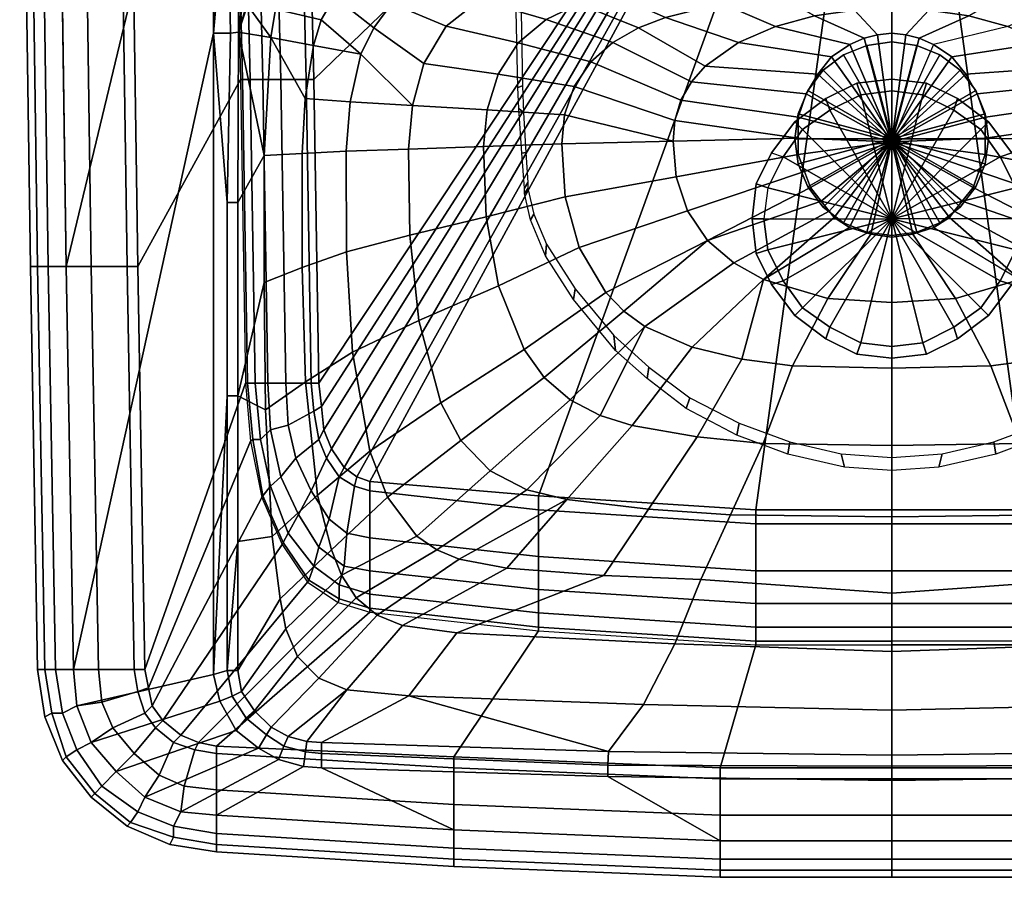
# Model space of a CAD drawing. Extents: x 0 to 450, y 0 to 350.
# Tile 1 of 3: x 0 to 254, y 0 to 221. Entities that reach past the tile are written whole.
import ezdxf

# ---------------------------------------------------------------- set-up
doc = ezdxf.new("R2010")
doc.units = 0
doc.header["$MEASUREMENT"] = 0
doc.linetypes.add('SOLIDLINE', pattern=[0])
doc.layers.add('VB_ABFLUSS', color=252, linetype='SOLIDLINE')
doc.layers.add('VB_KERAMIK', color=252, linetype='SOLIDLINE')

msp = doc.modelspace()

# ---------------------------------------------------------------- meshes
at = {"layer": 'VB_ABFLUSS', "color": 252}
mesh = msp.add_polyface(dxfattribs=at)
corners = [(200, 190.64, 730.55), (200, 190.64, 731.88), (200.89, 197.09, 730.55), (200.89, 184.2, 730.55), (200.89, 197.09, 731.88), (200.89, 184.2, 731.88), (203.33, 203.09, 730.55), (203.33, 178.2, 730.55), (203.33, 203.09, 731.88), (203.33, 178.2, 731.88), (207.33, 208.31, 730.55), (207.33, 172.97, 730.55), (207.33, 208.31, 731.88), (207.33, 172.97, 731.88), (212.56, 212.31, 730.55), (212.56, 168.97, 730.55), (212.56, 212.31, 731.88), (212.56, 168.97, 731.88), (218.56, 214.75, 730.55), (218.56, 166.53, 730.55), (218.56, 214.75, 731.88), (218.56, 166.53, 731.88), (225, 215.64, 730.55), (225, 165.64, 730.55), (225, 215.64, 731.88), (225, 165.64, 731.88), (225, 190.64, 732.55), (231.45, 214.75, 730.55), (231.45, 166.53, 730.55), (231.45, 214.75, 731.88), (231.45, 166.53, 731.88), (237.45, 212.31, 730.55), (237.45, 168.97, 730.55), (237.45, 212.31, 731.88), (237.45, 168.97, 731.88), (242.67, 208.31, 730.55), (242.67, 172.97, 730.55), (242.67, 208.31, 731.88), (242.67, 172.97, 731.88), (246.67, 203.09, 730.55), (246.67, 178.2, 730.55), (246.67, 203.09, 731.88), (246.67, 178.2, 731.88), (249.11, 197.09, 730.55), (249.11, 184.2, 730.55), (249.11, 197.09, 731.88), (249.11, 184.2, 731.88), (250, 190.64, 730.55), (250, 190.64, 731.88)]
mesh.append_faces([[corners[k] for k in face] for face in [(47, 48, 46, 44), (44, 46, 42, 40), (40, 42, 38, 36), (36, 38, 34, 32), (32, 34, 30, 28), (28, 30, 25, 23), (48, 26, 46), (46, 26, 42), (42, 26, 38), (38, 26, 34), (34, 26, 30), (30, 26, 25), (3, 5, 1, 0), (7, 9, 5, 3), (11, 13, 9, 7), (15, 17, 13, 11), (19, 21, 17, 15), (23, 25, 21, 19), (5, 26, 1), (9, 26, 5), (13, 26, 9), (17, 26, 13), (21, 26, 17), (25, 26, 21), (0, 1, 4, 2), (2, 4, 8, 6), (6, 8, 12, 10), (10, 12, 16, 14), (14, 16, 20, 18), (18, 20, 24, 22), (1, 26, 4), (4, 26, 8), (8, 26, 12), (12, 26, 16), (16, 26, 20), (20, 26, 24), (43, 45, 48, 47), (39, 41, 45, 43), (35, 37, 41, 39), (31, 33, 37, 35), (27, 29, 33, 31), (22, 24, 29, 27), (45, 26, 48), (41, 26, 45), (37, 26, 41), (33, 26, 37), (29, 26, 33), (24, 26, 29)]])
at = {"layer": 'VB_KERAMIK', "color": 252}
mesh = msp.add_polyface(dxfattribs=at)
corners = [(55, 350, 755), (55.66, 260.88, 755), (56.18, 260.88, 747.94), (58.15, 260.88, 734.53), (57.49, 350, 734.53), (61.43, 260.88, 721.12), (60.78, 350, 721.12), (9.23, 350, 850), (4.62, 350, 848.35), (5.54, 285.88, 848.35), (10.15, 285.88, 850), (1.85, 350, 845.87), (2.77, 285.88, 845.87), (0, 350, 841.74), (0.92, 285.88, 841.74), (0, 350, 837.61), (0.92, 285.88, 837.61), (1.85, 350, 816.96), (2.77, 285.88, 816.96), (4.62, 350, 801.26), (5.54, 285.88, 801.26), (9.23, 350, 785.57), (10.15, 285.88, 785.57), (15.69, 350, 770.7), (16.62, 285.88, 770.7), (24.92, 350, 757.48), (25.85, 285.88, 757.48), (27.69, 350, 755), (28.62, 285.88, 755), (61.65, 334.82, 850), (63.73, 331.33, 848.3), (58.46, 327.07, 848.57), (55.91, 330.19, 850), (64.92, 329.34, 845.36), (60.55, 325.19, 845.36), (54.89, 321.35, 848.73), (51.65, 322.68, 850), (57.22, 320.21, 845.36), (63.96, 326.25, 843.43), (58.77, 319.43, 843.64), (62.73, 322.81, 842.71), (60.54, 318.93, 842.71), (53.56, 314.72, 848.45), (50.03, 315.8, 850), (56.25, 314.72, 845.48), (57.91, 314.72, 843.63), (59.91, 314.72, 842.71), (53.65, 258.96, 848.76), (50, 217.88, 850), (56.25, 258.96, 845.48), (57.5, 259.08, 843.4), (58.66, 233.82, 842.71), (56.42, 218.16, 845.12), (64.25, 241, 842.71), (61.07, 237.77, 842.71), (12, 157.65, 850), (66.76, 337.75, 850), (73.26, 339.51, 850), (77.93, 339.87, 850), (151.88, 339.87, 850)]
mesh.append_faces([[corners[k] for k in face] for face in [(0, 1, 2, 0), (0, 2, 3, 4), (4, 3, 5, 6), (7, 8, 9, 10), (8, 11, 12, 9), (11, 13, 14, 12), (13, 15, 16, 14), (15, 17, 18, 16), (17, 19, 20, 18), (19, 21, 22, 20), (21, 23, 24, 22), (23, 25, 26, 24), (25, 27, 28, 26), (1, 28, 27, 0), (29, 30, 31, 32), (30, 33, 34, 31), (32, 31, 35, 36), (31, 34, 37, 35), (34, 38, 39, 37), (38, 40, 41, 39), (36, 35, 42, 43), (35, 37, 44, 42), (37, 39, 45, 44), (39, 41, 46, 45), (43, 42, 47, 48), (42, 44, 49, 47), (44, 45, 50, 49), (45, 46, 51, 50), (49, 50, 52), (53, 54, 41, 40), (54, 51, 46, 41), (43, 55, 7, 36), (36, 7, 7, 32), (32, 7, 7, 29), (29, 7, 7, 56), (56, 7, 7, 57), (57, 7, 7, 58), (58, 7, 7, 59)]])
mesh = msp.add_polyface(dxfattribs=at)
corners = [(215, 239.72, 816.11), (215, 258.58, 813.8), (215.4, 258.27, 811.22), (215.4, 239.41, 813.53), (216.3, 257.97, 808.83), (216.3, 239.11, 811.15), (217.9, 257.72, 806.75), (217.9, 238.86, 809.07), (220, 257.52, 805.16), (220, 238.66, 807.48), (225, 258.58, 813.8), (222.4, 257.41, 804.27), (225, 257.36, 803.87), (215.4, 240.04, 818.69), (215.4, 258.9, 816.38), (216.3, 240.33, 821.08), (216.3, 259.19, 818.76), (217.9, 240.59, 823.16), (217.9, 259.45, 820.85), (220, 240.78, 824.75), (220, 259.64, 822.43), (222.4, 240.89, 825.64), (222.4, 259.75, 823.33), (225, 240.94, 826.04), (225, 259.8, 823.72), (225, 350, 695), (74.56, 260.88, 695), (75.87, 205.96, 695), (73.9, 350, 695), (27.69, 350, 755), (225, 350, 850), (55, 350, 755), (24.92, 350, 757.48), (15.69, 350, 770.7), (71.93, 350, 697.12), (65.37, 350, 708.41), (60.78, 350, 721.12), (57.49, 350, 734.53), (151.88, 339.87, 850), (151.88, 336.05, 848.74), (225, 336.14, 848.44), (225, 339.87, 850), (151.88, 333.33, 845.36), (225, 333.33, 845.36), (151.88, 331.77, 843.43), (225, 331.64, 843.61), (151.88, 329.59, 842.71), (225, 329.59, 842.71), (139.27, 247.33, 842.71), (225, 246.68, 842.65), (9.23, 350, 850)]
mesh.append_faces([[corners[k] for k in face] for face in [(0, 1, 2, 3), (3, 2, 4, 5), (5, 4, 6, 7), (7, 6, 8, 9), (1, 10, 10, 2), (2, 10, 10, 4), (6, 10, 10, 4), (8, 10, 10, 6), (11, 10, 10, 8), (12, 10, 10, 11), (13, 14, 1, 0), (15, 16, 14, 13), (17, 18, 16, 15), (19, 20, 18, 17), (21, 22, 20, 19), (23, 24, 22, 21), (1, 10, 10, 14), (16, 10, 10, 14), (18, 10, 10, 16), (20, 10, 10, 18), (22, 10, 10, 20), (24, 10, 10, 22), (25, 26, 27), (25, 28, 26), (29, 30, 30, 31), (32, 30, 30, 29), (33, 30, 30, 32), (28, 25, 30, 34), (34, 30, 30, 35), (35, 30, 30, 36), (36, 30, 30, 37), (37, 30, 30, 31), (38, 39, 40, 41), (39, 42, 43, 40), (42, 44, 45, 43), (44, 46, 47, 45), (47, 46, 48, 49), (41, 30, 50, 38)]])
mesh = msp.add_polyface(dxfattribs=at)
corners = [(225, 350, 695), (133.89, 98.51, 695), (189.95, 94.88, 695), (90.31, 102.14, 695), (87.03, 103.36, 695), (83.74, 105.78, 695), (80.46, 110.62, 695), (78.49, 115.47, 695), (77.84, 121.52, 695), (77.18, 127.58, 695), (75.87, 205.96, 695), (171.27, 230.86, 759.49), (153.15, 227.97, 758.87), (139.49, 232.48, 775.07), (182.65, 235.58, 775.52), (144.27, 225.45, 758.55), (128.84, 230.37, 774.95), (135.85, 221.44, 758.25), (118.67, 226.45, 774.83), (128.61, 215.41, 757.96), (110.02, 219.68, 774.73), (196.03, 227.63, 745.09), (181.2, 225.53, 745.03), (189.48, 232.47, 760.03), (166.65, 221.96, 744.95), (159.62, 219.24, 744.9), (153.04, 215.51, 744.86), (147.33, 210.47, 744.82), (143.04, 204.11, 744.78), (123.43, 207.36, 757.71), (140.59, 196.8, 744.75), (120.6, 198.13, 757.5), (139.85, 189.34, 744.72), (119.69, 188.63, 757.34), (195.01, 219.64, 735.02), (185.43, 215.5, 734.72), (176.84, 209.39, 734.44), (173.3, 205.35, 734.32), (170.57, 200.64, 734.22), (169, 195.34, 734.14), (168.57, 190.05, 734.1), (205.91, 207.31, 730), (202.96, 202.25, 730), (200.82, 196.19, 730), (200.86, 190.82, 730), (140.72, 175.67, 744.68), (120.36, 170.47, 757.19), (169.4, 180.81, 734.11), (200.88, 186.58, 730), (202.51, 182.16, 730), (172.33, 172.02, 734.22), (194, 187, 695), (194, 187, 688), (190, 179, 688), (190, 179, 695), (197, 186, 685), (193, 178, 685)]
mesh.append_faces([[corners[k] for k in face] for face in [(0, 1, 2), (0, 3, 1), (0, 4, 3), (0, 5, 4), (0, 6, 5), (0, 7, 6), (0, 8, 7), (0, 9, 8), (0, 10, 9), (11, 12, 13, 14), (12, 15, 16, 13), (15, 17, 18, 16), (17, 19, 20, 18), (21, 22, 11, 23), (22, 24, 12, 11), (24, 25, 15, 12), (25, 26, 17, 15), (26, 27, 19, 17), (27, 28, 29, 19), (28, 30, 31, 29), (30, 32, 33, 31), (34, 35, 24, 22), (35, 36, 25, 24), (36, 37, 26, 25), (37, 38, 27, 26), (38, 39, 28, 27), (39, 40, 30, 28), (40, 32, 30), (41, 42, 37, 36), (42, 43, 38, 37), (43, 44, 39, 38), (44, 40, 39), (32, 45, 46, 33), (40, 47, 45, 32), (44, 48, 47, 40), (48, 49, 50, 47), (51, 52, 53, 54), (52, 55, 56, 53)]])
mesh = msp.add_polyface(dxfattribs=at)
corners = [(225, 350, 695), (189.95, 94.88, 695), (225, 94.88, 695), (225, 228.93, 745.13), (210.94, 228.68, 745.12), (207.68, 233.3, 760.41), (225, 233.17, 760.66), (196.03, 227.63, 745.09), (189.48, 232.47, 760.03), (225, 224.13, 735.73), (215.4, 223.88, 735.47), (205.07, 222.37, 735.28), (195.01, 219.64, 735.02), (181.2, 225.53, 745.03), (225, 217.91, 730), (221.37, 217.5, 730), (217.9, 216.59, 730), (214.22, 215, 730), (209.5, 211.75, 730), (185.43, 215.5, 734.72), (205.91, 207.31, 730), (176.84, 209.39, 734.44), (225, 189.84, 730), (202.96, 202.25, 730), (200.82, 196.19, 730), (200.86, 190.82, 730), (200.88, 186.58, 730), (202.51, 182.16, 730), (204.02, 178.05, 730), (206.83, 174.5, 730), (208.87, 171.93, 730), (210.11, 170.29, 730), (200, 195, 695), (200, 195, 688), (194, 187, 688), (194, 187, 695), (208, 201, 695), (208, 201, 688), (216, 205, 688), (216, 205, 695), (225, 206, 688), (225, 206, 695), (197, 186, 685), (202, 193, 685), (209, 198, 685), (217, 202, 685), (225, 203, 685), (193, 178, 685), (225, 170, 685)]
mesh.append_faces([[corners[k] for k in face] for face in [(0, 1, 2), (3, 4, 5, 6), (4, 7, 8, 5), (9, 10, 4, 3), (10, 11, 7, 4), (11, 12, 13, 7), (14, 15, 10, 9), (15, 16, 11, 10), (16, 17, 12, 11), (17, 18, 19, 12), (18, 20, 21, 19), (22, 15, 14), (22, 16, 15), (22, 17, 16), (22, 18, 17), (22, 20, 18), (22, 23, 20), (22, 24, 23), (22, 25, 24), (22, 26, 25), (22, 27, 26), (22, 28, 27), (22, 29, 28), (22, 30, 29), (22, 31, 30), (32, 33, 34, 35), (36, 37, 33, 32), (36, 37, 38, 39), (39, 38, 40, 41), (34, 42, 43, 33), (33, 43, 44, 37), (37, 44, 45, 38), (38, 45, 46, 40), (47, 48, 48, 42), (42, 48, 48, 43), (43, 48, 48, 44), (44, 48, 48, 45), (45, 48, 48, 46)]])
mesh = msp.add_polyface(dxfattribs=at)
corners = [(225, 233.17, 760.66), (242.32, 233.3, 760.41), (239.06, 228.68, 745.12), (225, 228.93, 745.13), (260.52, 232.47, 760.03), (253.98, 227.63, 745.09), (234.6, 223.88, 735.47), (225, 224.13, 735.73), (244.93, 222.37, 735.28), (228.63, 217.5, 730), (225, 217.91, 730), (232.1, 216.59, 730), (254.99, 219.64, 735.02), (235.78, 215, 730), (240.5, 211.75, 730), (264.57, 215.5, 734.72), (244.09, 207.31, 730), (273.16, 209.39, 734.44), (225, 189.84, 730), (247.04, 202.25, 730), (249.18, 196.19, 730), (249.14, 190.82, 730), (249.12, 186.58, 730), (247.49, 182.16, 730), (245.99, 178.05, 730), (243.17, 174.5, 730), (241.13, 171.93, 730), (239.89, 170.29, 730), (225, 350, 695), (260.05, 94.88, 695), (225, 94.88, 695), (256, 187, 695), (256, 187, 688), (250, 195, 688), (250, 195, 695), (242, 201, 688), (242, 201, 695), (234, 205, 688), (234, 205, 695), (225, 206, 688), (225, 206, 695), (253, 186, 685), (248, 193, 685), (241, 198, 685), (233, 202, 685), (225, 203, 685), (257, 178, 685), (225, 170, 685)]
mesh.append_faces([[corners[k] for k in face] for face in [(0, 1, 2, 3), (1, 4, 5, 2), (3, 2, 6, 7), (2, 5, 8, 6), (7, 6, 9, 10), (6, 8, 11, 9), (8, 12, 13, 11), (13, 14, 15, 12), (14, 16, 17, 15), (10, 9, 18), (9, 11, 18), (11, 13, 18), (18, 14, 13), (18, 16, 14), (18, 19, 16), (18, 20, 19), (18, 21, 20), (18, 22, 21), (18, 23, 22), (18, 24, 23), (18, 25, 24), (18, 26, 25), (18, 27, 26), (28, 29, 30), (31, 32, 33, 34), (34, 33, 35, 36), (36, 35, 37, 38), (38, 37, 39, 40), (32, 41, 42, 33), (33, 42, 43, 35), (35, 43, 44, 37), (37, 44, 45, 39), (46, 47, 47, 41), (41, 47, 47, 42), (42, 47, 47, 43), (43, 47, 47, 44), (44, 47, 47, 45)]])
mesh = msp.add_polyface(dxfattribs=at)
corners = [(296.85, 227.97, 758.87), (305.73, 225.45, 758.55), (321.16, 230.37, 774.95), (310.52, 232.48, 775.07), (314.15, 221.44, 758.25), (331.33, 226.45, 774.83), (321.39, 215.41, 757.96), (339.99, 219.68, 774.73), (260.52, 232.47, 760.03), (278.73, 230.86, 759.49), (268.8, 225.53, 745.03), (253.98, 227.63, 745.09), (283.35, 221.96, 744.95), (290.38, 219.24, 744.9), (296.96, 215.51, 744.86), (302.67, 210.47, 744.82), (306.96, 204.11, 744.78), (326.57, 207.36, 757.71), (309.41, 196.8, 744.75), (329.4, 198.13, 757.5), (310.15, 189.34, 744.72), (330.31, 188.63, 757.34), (254.99, 219.64, 735.02), (244.93, 222.37, 735.28), (264.57, 215.5, 734.72), (273.16, 209.39, 734.44), (276.7, 205.35, 734.32), (279.43, 200.64, 734.22), (281, 195.34, 734.14), (281.43, 190.05, 734.1), (244.09, 207.31, 730), (247.04, 202.25, 730), (249.18, 196.19, 730), (249.14, 190.82, 730), (309.28, 175.67, 744.68), (329.64, 170.47, 757.19), (280.6, 180.81, 734.11), (249.12, 186.58, 730), (247.49, 182.16, 730), (277.67, 172.02, 734.22), (225, 350, 695), (316.11, 98.51, 695), (260.05, 94.88, 695), (359.69, 102.14, 695), (362.97, 103.36, 695), (366.26, 105.78, 695), (369.54, 110.62, 695), (371.51, 115.47, 695), (372.16, 121.52, 695), (372.82, 127.58, 695), (374.13, 205.96, 695), (260, 179, 695), (260, 179, 688), (256, 187, 688), (256, 187, 695), (257, 178, 685), (253, 186, 685)]
mesh.append_faces([[corners[k] for k in face] for face in [(0, 1, 2, 3), (1, 4, 5, 2), (4, 6, 7, 5), (8, 9, 10, 11), (10, 12, 0, 9), (12, 13, 1, 0), (13, 14, 4, 1), (14, 15, 6, 4), (15, 16, 17, 6), (16, 18, 19, 17), (18, 20, 21, 19), (11, 10, 22, 23), (22, 24, 12, 10), (24, 25, 13, 12), (25, 26, 14, 13), (26, 27, 15, 14), (27, 28, 16, 15), (28, 29, 18, 16), (29, 20, 18), (30, 31, 26, 25), (31, 32, 27, 26), (32, 33, 28, 27), (33, 29, 28), (20, 34, 35, 21), (29, 36, 34, 20), (33, 37, 36, 29), (37, 38, 39, 36), (40, 41, 42), (40, 43, 41), (40, 44, 43), (40, 45, 44), (40, 46, 45), (40, 47, 46), (40, 48, 47), (40, 49, 48), (40, 50, 49), (51, 52, 53, 54), (52, 55, 56, 53)]])
mesh = msp.add_polyface(dxfattribs=at)
corners = [(225, 339.87, 850), (225, 336.14, 848.44), (298.13, 336.05, 848.74), (298.13, 339.87, 850), (225, 333.33, 845.36), (298.13, 333.33, 845.36), (225, 331.64, 843.61), (298.13, 331.77, 843.43), (225, 329.59, 842.71), (298.13, 329.59, 842.71), (225, 246.68, 842.65), (310.73, 247.33, 842.71), (440.77, 350, 850), (225, 350, 850), (376.1, 350, 695), (225, 350, 695), (378.07, 350, 697.12), (384.63, 350, 708.41), (389.23, 350, 721.12), (392.51, 350, 734.53), (395, 350, 755), (375.44, 260.88, 695), (374.13, 205.96, 695), (422.31, 350, 755), (425.08, 350, 757.48), (235, 239.72, 816.11), (235, 258.58, 813.8), (234.6, 258.27, 811.22), (234.6, 239.41, 813.53), (233.7, 239.11, 811.15), (233.7, 257.97, 808.83), (232.1, 238.86, 809.07), (232.1, 257.72, 806.75), (230, 238.66, 807.48), (230, 257.52, 805.16), (227.6, 238.55, 806.59), (227.6, 257.41, 804.27), (225, 258.58, 813.8), (225, 257.36, 803.87), (234.6, 240.04, 818.69), (234.6, 258.9, 816.38), (233.7, 240.33, 821.08), (233.7, 259.19, 818.76), (232.1, 240.59, 823.16), (232.1, 259.45, 820.85), (230, 240.78, 824.75), (230, 259.64, 822.43), (227.6, 240.89, 825.64), (227.6, 259.75, 823.33), (225, 240.94, 826.04), (225, 259.8, 823.72)]
mesh.append_faces([[corners[k] for k in face] for face in [(0, 1, 2, 3), (1, 4, 5, 2), (4, 6, 7, 5), (6, 8, 9, 7), (10, 11, 9, 8), (3, 12, 13, 0), (14, 15, 13, 16), (16, 13, 13, 17), (17, 13, 13, 18), (18, 13, 13, 19), (19, 13, 13, 20), (15, 21, 22), (15, 14, 21), (23, 13, 13, 20), (24, 13, 13, 23), (25, 26, 27, 28), (29, 30, 27, 28), (31, 32, 30, 29), (33, 34, 32, 31), (35, 36, 34, 33), (26, 37, 37, 27), (30, 37, 37, 27), (32, 37, 37, 30), (34, 37, 37, 32), (36, 37, 37, 34), (38, 37, 37, 36), (39, 40, 26, 25), (41, 42, 40, 39), (43, 44, 42, 41), (45, 46, 44, 43), (47, 48, 46, 45), (49, 50, 48, 47), (40, 37, 37, 26), (42, 37, 37, 40), (44, 37, 37, 42), (46, 37, 37, 44), (48, 37, 37, 46), (50, 37, 37, 48)]])
mesh = msp.add_polyface(dxfattribs=at)
corners = [(55.66, 260.88, 755), (56.97, 205.96, 755), (57.49, 205.96, 747.94), (56.18, 260.88, 747.94), (59.46, 205.96, 734.53), (58.15, 260.88, 734.53), (62.74, 205.96, 721.12), (61.43, 260.88, 721.12), (67.34, 205.96, 708.41), (66.03, 260.88, 708.41), (10.15, 285.88, 850), (5.54, 285.88, 848.35), (7.38, 157.65, 848.35), (12, 157.65, 850), (2.77, 285.88, 845.87), (4.62, 157.65, 845.87), (0.92, 285.88, 841.74), (2.77, 157.65, 841.74), (0.92, 285.88, 837.61), (2.77, 157.65, 837.61), (2.77, 285.88, 816.96), (4.62, 157.65, 816.96), (5.54, 285.88, 801.26), (7.38, 157.65, 801.26), (10.15, 285.88, 785.57), (12, 157.65, 785.57), (16.62, 285.88, 770.7), (18.46, 157.65, 770.7), (25.85, 285.88, 757.48), (27.69, 157.65, 757.48), (28.62, 285.88, 755), (30.46, 157.65, 755), (69.3, 230.69, 828.77), (63.04, 232.51, 839.23), (66.93, 235.97, 838.88), (66.03, 224.08, 828.68), (60.69, 229.42, 839.71), (64.76, 216.77, 828.6), (58.79, 225.14, 842.1), (56.42, 218.16, 845.12), (63.07, 186.35, 828.34), (73.68, 201.03, 809.55), (72.9, 186.87, 809.45), (50, 217.88, 850), (53.65, 258.96, 848.76), (54.39, 217.9, 848.11), (56.25, 258.96, 845.48), (57.5, 259.08, 843.4), (58.66, 233.82, 842.71), (71.16, 237.9, 838.45), (67.54, 239.42, 841.68), (60.76, 232.9, 841.46), (64.25, 241, 842.71), (69.07, 243.83, 842.71), (61.07, 237.77, 842.71), (53.54, 174.17, 848.45), (56.25, 174.17, 845.46), (13.85, 53.65, 850), (50.03, 315.8, 850)]
mesh.append_faces([[corners[k] for k in face] for face in [(0, 1, 2, 3), (3, 2, 4, 5), (5, 4, 6, 7), (7, 6, 8, 9), (10, 11, 12, 13), (11, 14, 15, 12), (14, 16, 17, 15), (16, 18, 19, 17), (18, 20, 21, 19), (20, 22, 23, 21), (22, 24, 25, 23), (24, 26, 27, 25), (26, 28, 29, 27), (28, 30, 31, 29), (1, 31, 30, 0), (32, 33, 34), (32, 35, 36, 33), (35, 37, 38, 36), (37, 39, 38), (37, 40, 40, 39), (41, 42, 40, 37), (43, 44, 45, 43), (44, 46, 39, 45), (47, 48, 48, 39), (49, 34, 50), (34, 33, 51, 50), (33, 36, 51), (36, 38, 51), (38, 39, 39, 51), (50, 50, 52, 53), (50, 51, 54, 52), (51, 51, 48, 54), (51, 39, 48), (43, 45, 55, 43), (45, 39, 56, 55), (56, 39, 39, 40), (43, 57, 13, 58)]])
mesh = msp.add_polyface(dxfattribs=at)
corners = [(125, 295, 695), (126.32, 271.82, 695), (126.71, 295, 5), (126.72, 263.16, 695), (127.43, 252.59, 695), (127.61, 247.42, 695), (127.71, 273.52, 5), (128.12, 263.66, 5), (128.54, 203.84, 695), (128.71, 253.67, 5), (128.75, 198.42, 695), (128.93, 247.13, 5), (129.55, 186.91, 695), (129.7, 204.31, 5), (129.97, 197.45, 5), (130.23, 177.85, 695), (130.26, 176.55, 695), (130.59, 187.1, 5), (131.09, 179.39, 5), (131.13, 177.79, 5), (131.79, 169.69, 695), (132.64, 171.2, 5), (135.69, 160.41, 695), (135.89, 163.41, 5), (142.93, 149.15, 695), (143.32, 151.92, 5), (153.3, 139.86, 5), (153.73, 136.01, 695), (161.86, 128.75, 695), (162.36, 131.68, 5), (172, 120.99, 695), (172.94, 123.74, 5), (185.03, 114.15, 695), (185.67, 117.26, 5), (198.15, 109.23, 695), (198.67, 112.45, 5), (211.96, 109.33, 5), (212.82, 105.86, 695), (225, 108.37, 5), (225, 105, 695), (237.18, 105.86, 695), (238.04, 109.33, 5), (251.33, 112.45, 5), (251.85, 109.23, 695), (264.33, 117.26, 5), (264.97, 114.15, 695), (277.06, 123.74, 5), (278, 120.99, 695), (287.64, 131.68, 5), (288.15, 128.75, 695), (296.27, 136.01, 695), (296.71, 139.86, 5), (306.68, 151.92, 5), (307.07, 149.15, 695), (314.11, 163.41, 5), (314.31, 160.41, 695), (317.36, 171.2, 5), (318.21, 169.69, 695), (318.87, 177.79, 5), (318.91, 179.39, 5), (319.42, 187.1, 5), (319.74, 176.55, 695), (319.78, 177.85, 695), (320.03, 197.45, 5), (320.3, 204.31, 5), (320.45, 186.91, 695), (321.07, 247.13, 5), (321.25, 198.42, 695), (321.3, 253.67, 5), (321.46, 203.84, 695), (321.88, 263.66, 5), (322.29, 273.52, 5), (322.39, 247.42, 695), (322.57, 252.59, 695), (323.28, 263.16, 695), (323.29, 295, 5), (323.68, 271.82, 695), (325, 295, 695)]
mesh.append_faces([[corners[k] for k in face] for face in [(2, 6, 1, 0), (1, 6, 7, 3), (3, 7, 9, 4), (4, 9, 11, 5), (5, 11, 13, 8), (8, 13, 14, 10), (10, 14, 17, 12), (12, 17, 18, 15), (15, 18, 19, 16), (16, 19, 21, 20), (20, 21, 23, 22), (22, 23, 25, 24), (24, 25, 26, 27), (27, 26, 29, 28), (28, 29, 31, 30), (30, 31, 33, 32), (32, 33, 35, 34), (34, 35, 36, 37), (37, 36, 38, 39), (77, 76, 71, 75), (74, 70, 71, 76), (73, 68, 70, 74), (72, 66, 68, 73), (69, 64, 66, 72), (67, 63, 64, 69), (65, 60, 63, 67), (62, 59, 60, 65), (61, 58, 59, 62), (57, 56, 58, 61), (55, 54, 56, 57), (53, 52, 54, 55), (50, 51, 52, 53), (49, 48, 51, 50), (47, 46, 48, 49), (45, 44, 46, 47), (43, 42, 44, 45), (40, 41, 42, 43), (39, 38, 41, 40)]])
mesh = msp.add_polyface(dxfattribs=at)
corners = [(66.03, 260.88, 708.41), (67.34, 205.96, 708.41), (73.9, 205.96, 697.12), (72.59, 260.88, 697.12), (75.87, 205.96, 695), (74.56, 260.88, 695), (110.2, 240.39, 829.39), (95.72, 239.79, 829.17), (92.42, 240.31, 836.06), (103.75, 240.73, 835.65), (81.42, 238.25, 828.96), (85.05, 240.03, 836.32), (76.99, 239.34, 837.29), (74.71, 235.65, 828.87), (71.16, 237.9, 838.45), (69.3, 230.69, 828.77), (66.93, 235.97, 838.88), (118.68, 238.57, 810.44), (105.3, 237.44, 810.24), (92.24, 234.76, 810.04), (86.21, 231.86, 809.94), (81.2, 227.25, 809.85), (77.76, 221.34, 809.77), (66.03, 224.08, 828.68), (75.83, 214.74, 809.69), (64.76, 216.77, 828.6), (73.68, 201.03, 809.55), (127.68, 235.89, 792.4), (115.5, 234.27, 792.39), (103.77, 230.8, 792.38), (96.04, 225.59, 792.38), (91.38, 219.31, 792.37), (88.03, 212.51, 792.36), (85.26, 200.15, 792.35), (84.26, 187.42, 792.35), (72.9, 186.87, 809.45), (128.84, 230.37, 774.95), (118.67, 226.45, 774.83), (110.02, 219.68, 774.73), (104.29, 210.1, 774.63), (101.31, 199.21, 774.55), (100.29, 188, 774.49), (128.61, 215.41, 757.96), (123.43, 207.36, 757.71), (120.6, 198.13, 757.5), (119.69, 188.63, 757.34), (139.27, 240.84, 835.54), (95.74, 242.63, 840.75), (139.27, 242.94, 840.6), (75.67, 242.18, 841.26), (67.54, 239.42, 841.68), (120.36, 170.47, 757.19), (100.62, 165.78, 774.43)]
mesh.append_faces([[corners[k] for k in face] for face in [(0, 1, 2, 3), (3, 2, 4, 5), (6, 7, 8, 9), (7, 10, 11, 8), (10, 12, 11), (10, 13, 14, 12), (13, 15, 16, 14), (17, 18, 7, 6), (18, 19, 10, 7), (19, 20, 10), (20, 13, 10), (20, 21, 15, 13), (21, 22, 23, 15), (22, 24, 25, 23), (24, 26, 25), (27, 28, 18, 17), (28, 29, 19, 18), (29, 30, 20, 19), (30, 31, 21, 20), (31, 32, 22, 21), (32, 24, 22), (32, 33, 26, 24), (33, 34, 35, 26), (36, 37, 29, 28), (37, 38, 30, 29), (38, 39, 31, 30), (39, 40, 32, 31), (40, 33, 32), (40, 41, 34, 33), (42, 43, 39, 38), (43, 44, 40, 39), (44, 45, 41, 40), (46, 9, 47, 48), (9, 8, 47), (8, 11, 49, 47), (11, 12, 49), (12, 14, 50, 49), (45, 51, 52, 41)]])
mesh = msp.add_polyface(dxfattribs=at)
corners = [(56.97, 205.96, 755), (58.28, 127.58, 755), (58.81, 127.58, 747.94), (57.49, 205.96, 747.94), (59.59, 112.56, 755), (60.12, 113.04, 747.94), (60.78, 127.58, 734.53), (59.46, 205.96, 734.53), (62.09, 113.04, 734.53), (62.74, 98.51, 747.94), (64.71, 100.93, 734.53), (64.06, 127.58, 721.12), (62.74, 205.96, 721.12), (64.71, 115.47, 721.12), (67.34, 103.36, 721.12), (68.65, 127.58, 708.41), (67.34, 205.96, 708.41), (69.31, 116.68, 708.41), (71.28, 108.2, 708.41), (75.21, 127.58, 697.12), (73.9, 205.96, 697.12), (75.87, 120.31, 697.12), (77.18, 113.04, 697.12), (75.21, 99.72, 708.41), (79.15, 108.2, 697.12), (77.18, 127.58, 695), (75.87, 205.96, 695), (77.84, 121.52, 695), (78.49, 115.47, 695), (80.46, 110.62, 695), (9.23, 53.65, 848.35), (6.46, 53.65, 845.87), (4.62, 157.65, 845.87), (7.38, 157.65, 848.35), (2.77, 157.65, 841.74), (4.62, 53.65, 841.74), (2.77, 157.65, 837.61), (4.62, 53.65, 837.61), (4.62, 157.65, 816.96), (6.46, 53.65, 816.96), (7.38, 157.65, 801.26), (9.23, 53.65, 801.26), (12, 157.65, 785.57), (13.85, 53.65, 785.57), (18.46, 157.65, 770.7), (20.31, 53.65, 770.7), (27.69, 157.65, 757.48), (29.54, 53.65, 757.48), (30.46, 157.65, 755), (32.31, 53.65, 755), (72.9, 186.87, 809.45), (72.87, 157.39, 809.34), (63.04, 153.51, 828.24), (63.07, 186.35, 828.34), (73.75, 127.86, 809.36), (63.46, 120.65, 828.26), (76.86, 98.63, 809.47), (65.16, 87.98, 828.37), (84.26, 187.42, 792.35), (84.34, 161.48, 792.34), (85.85, 135.55, 792.33), (50, 217.88, 850), (53.54, 174.17, 848.45), (53.54, 124.31, 848.45), (50, 52.33, 850), (56.25, 174.17, 845.46), (56.25, 124.31, 845.48)]
mesh.append_faces([[corners[k] for k in face] for face in [(0, 1, 2, 3), (1, 4, 5, 2), (3, 2, 6, 7), (2, 5, 8, 6), (5, 9, 10, 8), (7, 6, 11, 12), (6, 8, 13, 11), (8, 10, 14, 13), (12, 11, 15, 16), (11, 13, 17, 15), (13, 14, 18, 17), (16, 15, 19, 20), (15, 17, 21, 19), (17, 18, 22, 21), (18, 23, 24, 22), (20, 19, 25, 26), (19, 21, 27, 25), (21, 22, 28, 27), (22, 24, 29, 28), (30, 31, 32, 33), (32, 34, 35, 31), (34, 36, 37, 35), (36, 38, 39, 37), (38, 40, 41, 39), (40, 42, 43, 41), (42, 44, 45, 43), (44, 46, 47, 45), (46, 48, 49, 47), (1, 49, 48, 0), (50, 51, 52, 53), (51, 54, 55, 52), (54, 56, 57, 55), (58, 59, 51, 50), (59, 60, 54, 51), (61, 62, 63, 64), (62, 65, 66, 63), (66, 52, 55), (66, 65, 53, 52)]])
mesh = msp.add_polyface(dxfattribs=at)
corners = [(59.59, 112.56, 755), (62.48, 98.03, 755), (62.74, 98.51, 747.94), (60.12, 113.04, 747.94), (67.73, 85.92, 755), (67.99, 86.4, 747.94), (74.29, 76.23, 755), (74.56, 76.71, 747.94), (82.17, 70.9, 755), (82.43, 71.87, 747.94), (69.31, 88.82, 734.53), (64.71, 100.93, 734.53), (75.87, 80.35, 734.53), (82.43, 75.5, 734.53), (71.93, 93.67, 721.12), (67.34, 103.36, 721.12), (77.18, 85.19, 721.12), (83.74, 80.35, 721.12), (75.21, 99.72, 708.41), (71.28, 108.2, 708.41), (79.81, 92.46, 708.41), (84.4, 88.82, 708.41), (82.43, 103.36, 697.12), (79.15, 108.2, 697.12), (13.85, 53.65, 850), (9.23, 53.65, 848.35), (7.38, 157.65, 848.35), (12, 157.65, 850), (9.23, 53.65, 801.26), (13.85, 53.65, 785.57), (14.77, 44.24, 785.57), (11.08, 42.35, 801.26), (20.31, 53.65, 770.7), (21.23, 45.18, 770.7), (29.54, 53.65, 757.48), (30.46, 48, 757.48), (32.31, 53.65, 755), (33.23, 48.94, 755), (90.31, 68.48, 755), (50.77, 33.88, 755), (46.15, 34.82, 755), (41.54, 36.71, 755), (36.92, 40.47, 755), (34.15, 44.24, 755), (58.28, 127.58, 755), (76.86, 98.63, 809.47), (80.41, 84.53, 809.55), (67.21, 71.91, 828.46), (65.16, 87.98, 828.37), (83.03, 77.99, 809.59), (68.71, 64.18, 828.5), (86.82, 72.16, 809.64), (71.64, 57, 828.55), (50, 52.33, 850), (53.54, 53.42, 848.45), (54.86, 46.78, 848.73), (51.63, 45.46, 850), (56.25, 53.42, 845.48), (57.2, 47.93, 845.36), (60.55, 42.94, 845.36), (56.25, 86.68, 845.48), (53.54, 124.31, 848.45), (56.25, 124.31, 845.48), (63.46, 120.65, 828.26), (14.77, 44.24, 850), (50, 217.88, 850)]
mesh.append_faces([[corners[k] for k in face] for face in [(0, 1, 2, 3), (1, 4, 5, 2), (4, 6, 7, 5), (6, 8, 9, 7), (2, 5, 10, 11), (5, 7, 12, 10), (7, 9, 13, 12), (11, 10, 14, 15), (10, 12, 16, 14), (12, 13, 17, 16), (15, 14, 18, 19), (14, 16, 20, 18), (16, 17, 21, 20), (18, 20, 22, 23), (24, 25, 26, 27), (28, 29, 30, 31), (29, 32, 33, 30), (32, 34, 35, 33), (34, 36, 37, 35), (38, 39, 40, 8), (8, 40, 41, 6), (6, 41, 42, 4), (4, 42, 43, 1), (1, 43, 37, 0), (0, 37, 36, 44), (45, 46, 47, 48), (46, 49, 50, 47), (49, 51, 52, 50), (53, 54, 55, 56), (54, 57, 58, 55), (59, 58, 50, 52), (58, 57, 47, 50), (54, 60, 57, 54), (53, 61, 54, 53), (61, 62, 60, 54), (57, 60, 48, 47), (60, 62, 63, 48), (53, 64, 24, 65)]])
mesh = msp.add_polyface(dxfattribs=at)
corners = [(79.81, 92.46, 708.41), (84.4, 88.82, 708.41), (86.37, 100.93, 697.12), (82.43, 103.36, 697.12), (90.31, 87.61, 708.41), (90.31, 99.72, 697.12), (133.89, 82.77, 708.41), (133.89, 94.88, 697.12), (79.15, 108.2, 697.12), (83.74, 105.78, 695), (80.46, 110.62, 695), (87.03, 103.36, 695), (90.31, 102.14, 695), (133.89, 98.51, 695), (189.95, 91.24, 697.12), (189.95, 94.88, 695), (85.85, 135.55, 792.33), (90.31, 109.99, 792.33), (76.86, 98.63, 809.47), (73.75, 127.86, 809.36), (94.94, 98.11, 792.33), (80.41, 84.53, 809.55), (100.29, 188, 774.49), (100.62, 165.78, 774.43), (84.34, 161.48, 792.34), (84.26, 187.42, 792.35), (102.96, 143.73, 774.45), (108.63, 122.48, 774.52), (113.78, 112.78, 774.57), (121.35, 104.94, 774.62), (102.47, 88.1, 792.33), (130.84, 100, 774.68), (107.63, 84.5, 792.33), (141.18, 97.54, 774.75), (113.42, 82.12, 792.33), (162.27, 95.03, 774.87), (150.72, 77.93, 792.33), (125.73, 79.8, 792.33), (120.36, 170.47, 757.19), (123.56, 152.7, 757.22), (130.18, 136.22, 757.39), (135.32, 129.02, 757.51), (142.04, 123.23, 757.65), (149.77, 119.25, 757.8), (158, 116.66, 757.96), (174.83, 113.66, 758.28), (191.79, 112, 758.56), (183.41, 93.61, 774.98), (140.72, 175.67, 744.68), (144.39, 162.54, 744.66), (151.22, 150.94, 744.66), (155.9, 146.12, 744.66), (161.32, 142.17, 744.66), (173.48, 136.83, 744.68), (186.35, 133.74, 744.69), (169.4, 180.81, 734.11), (172.33, 172.02, 734.22), (177.46, 164.42, 734.41), (184.26, 158.65, 734.65), (191.91, 154.34, 734.91)]
mesh.append_faces([[corners[k] for k in face] for face in [(0, 1, 2, 3), (1, 4, 5, 2), (4, 6, 7, 5), (8, 3, 9, 10), (3, 2, 11, 9), (2, 5, 12, 11), (5, 7, 13, 12), (7, 14, 15, 13), (16, 17, 18, 19), (17, 20, 21, 18), (22, 23, 24, 25), (23, 26, 16, 24), (26, 27, 17, 16), (27, 28, 20, 17), (28, 29, 30, 20), (29, 31, 32, 30), (31, 33, 34, 32), (33, 35, 36, 37), (38, 39, 26, 23), (39, 40, 27, 26), (40, 41, 28, 27), (41, 42, 29, 28), (42, 43, 31, 29), (43, 44, 33, 31), (44, 45, 35, 33), (45, 46, 47, 35), (48, 49, 39, 38), (49, 50, 40, 39), (50, 51, 41, 40), (51, 52, 42, 41), (52, 43, 42), (52, 53, 44, 43), (53, 54, 45, 44), (55, 56, 49, 48), (56, 57, 50, 49), (57, 51, 50), (57, 58, 52, 51), (58, 59, 53, 52)]])
mesh = msp.add_polyface(dxfattribs=at)
corners = [(189.95, 91.24, 697.12), (225, 91.24, 697.12), (225, 94.88, 695), (189.95, 94.88, 695), (191.79, 112, 758.56), (225, 111.45, 759.09), (225, 93.09, 775.23), (183.41, 93.61, 774.98), (186.35, 133.74, 744.69), (199.43, 132.02, 744.69), (174.83, 113.66, 758.28), (225, 131.44, 745.06), (191.91, 154.34, 734.91), (173.48, 136.83, 744.68), (208.54, 149.45, 735.38), (225, 148.42, 735.86), (202.51, 182.16, 730), (204.02, 178.05, 730), (177.46, 164.42, 734.41), (172.33, 172.02, 734.22), (206.83, 174.5, 730), (208.87, 171.93, 730), (184.26, 158.65, 734.65), (210.11, 170.29, 730), (214.1, 167.75, 730), (219.59, 166, 730), (225, 165.2, 730), (225, 189.84, 730), (189, 170, 695), (189, 170, 688), (190, 161, 688), (190, 161, 695), (194, 153, 688), (194, 153, 695), (200, 145, 688), (200, 145, 695), (208, 139, 688), (208, 139, 695), (216, 135, 688), (216, 135, 695), (225, 134, 688), (225, 134, 695), (192, 170, 685), (193, 162, 685), (197, 154, 685), (202, 147, 685), (209, 142, 685), (217, 138, 685), (225, 137, 685), (225, 170, 685), (190, 179, 695), (190, 179, 688), (193, 178, 685)]
mesh.append_faces([[corners[k] for k in face] for face in [(0, 1, 2, 3), (4, 5, 6, 7), (8, 9, 4, 10), (9, 11, 5, 4), (12, 8, 13), (12, 14, 9, 8), (14, 15, 11, 9), (16, 17, 18, 19), (17, 20, 18), (20, 21, 22, 18), (21, 23, 12, 22), (23, 24, 12), (24, 25, 14, 12), (25, 26, 15, 14), (27, 24, 23), (27, 25, 24), (27, 26, 25), (28, 29, 30, 31), (31, 30, 32, 33), (33, 32, 34, 35), (35, 34, 36, 37), (37, 36, 38, 39), (39, 38, 40, 41), (29, 42, 43, 30), (30, 43, 44, 32), (32, 44, 45, 34), (34, 45, 46, 36), (36, 46, 47, 38), (38, 47, 48, 40), (42, 49, 49, 43), (43, 49, 49, 44), (44, 49, 49, 45), (45, 49, 49, 46), (46, 49, 49, 47), (47, 49, 49, 48), (50, 51, 29, 28), (51, 52, 42, 29), (42, 49, 49, 52)]])
mesh = msp.add_polyface(dxfattribs=at)
corners = [(266.59, 93.61, 774.98), (225, 93.09, 775.23), (225, 111.45, 759.09), (258.21, 112, 758.56), (275.17, 113.66, 758.28), (250.57, 132.02, 744.69), (263.66, 133.74, 744.69), (225, 131.44, 745.06), (258.09, 154.34, 734.91), (276.52, 136.83, 744.68), (241.46, 149.45, 735.38), (225, 148.42, 735.86), (247.49, 182.16, 730), (245.99, 178.05, 730), (272.55, 164.42, 734.41), (277.67, 172.02, 734.22), (243.17, 174.5, 730), (241.13, 171.93, 730), (265.74, 158.65, 734.65), (239.89, 170.29, 730), (235.9, 167.75, 730), (230.42, 166, 730), (225, 165.2, 730), (225, 189.84, 730), (260.05, 91.24, 697.12), (225, 91.24, 697.12), (225, 94.88, 695), (260.05, 94.88, 695), (261, 170, 695), (261, 170, 688), (260, 161, 688), (260, 161, 695), (256, 153, 688), (256, 153, 695), (250, 145, 688), (250, 145, 695), (242, 139, 688), (242, 139, 695), (234, 135, 688), (234, 135, 695), (225, 134, 688), (225, 134, 695), (258, 170, 685), (257, 162, 685), (253, 154, 685), (248, 147, 685), (241, 142, 685), (233, 138, 685), (225, 137, 685), (225, 170, 685), (260, 179, 688), (260, 179, 695), (257, 178, 685)]
mesh.append_faces([[corners[k] for k in face] for face in [(0, 1, 2, 3), (4, 3, 5, 6), (3, 2, 7, 5), (8, 6, 9), (6, 5, 10, 8), (5, 7, 11, 10), (12, 13, 14, 15), (13, 16, 14), (16, 17, 18, 14), (17, 19, 8, 18), (19, 20, 8), (8, 10, 21, 20), (10, 11, 22, 21), (23, 20, 19), (20, 21, 23), (21, 22, 23), (24, 25, 26, 27), (28, 29, 30, 31), (31, 30, 32, 33), (33, 32, 34, 35), (35, 34, 36, 37), (37, 36, 38, 39), (39, 38, 40, 41), (29, 42, 43, 30), (30, 43, 44, 32), (32, 44, 45, 34), (34, 45, 46, 36), (36, 46, 47, 38), (38, 47, 48, 40), (42, 49, 49, 43), (43, 49, 49, 44), (44, 49, 49, 45), (45, 49, 49, 46), (46, 49, 49, 47), (47, 49, 49, 48), (28, 29, 50, 51), (29, 42, 52, 50), (42, 49, 49, 52)]])
mesh = msp.add_polyface(dxfattribs=at)
corners = [(82.17, 70.9, 755), (90.31, 68.48, 755), (90.31, 69.45, 747.94), (82.43, 71.87, 747.94), (133.89, 63.63, 755), (133.89, 64.6, 747.94), (90.31, 73.08, 734.53), (82.43, 75.5, 734.53), (133.89, 68.24, 734.53), (90.31, 79.13, 721.12), (83.74, 80.35, 721.12), (133.89, 74.29, 721.12), (90.31, 87.61, 708.41), (84.4, 88.82, 708.41), (133.89, 82.77, 708.41), (112, 12.24, 850), (112, 7.53, 848.35), (50.77, 11.29, 848.35), (50.77, 16, 850), (180.77, 9.41, 850), (180.77, 4.71, 848.35), (112, 4.71, 845.87), (50.77, 8.47, 845.87), (180.77, 1.88, 845.87), (50.77, 6.59, 841.74), (112, 2.82, 841.74), (180.77, 0, 841.74), (50.77, 6.59, 837.61), (112, 2.82, 837.61), (50.77, 8.47, 816.96), (112, 4.71, 816.96), (50.77, 11.29, 801.26), (112, 7.53, 801.26), (50.77, 16, 785.57), (112, 12.24, 785.57), (50.77, 22.59, 770.7), (112, 18.82, 770.7), (50.77, 32, 757.48), (112, 28.24, 757.48), (50.77, 33.88, 755), (112, 31.06, 755), (100.39, 46.81, 828.77), (160.98, 44.62, 828.57), (151.89, 32.45, 845.36), (86.82, 72.16, 809.64), (92.25, 67.64, 809.69), (77.17, 51.38, 828.61), (71.64, 57, 828.55), (98.8, 64.97, 809.74), (84.43, 48.43, 828.66), (112.8, 63.15, 809.84), (169, 60.3, 810.22), (94.94, 98.11, 792.33), (102.47, 88.1, 792.33), (83.03, 77.99, 809.59), (80.41, 84.53, 809.55), (107.63, 84.5, 792.33), (113.42, 82.12, 792.33), (125.73, 79.8, 792.33), (150.72, 77.93, 792.33), (141.18, 97.54, 774.75), (77.91, 28.26, 850), (77.91, 31.98, 848.47), (151.73, 28.93, 848.74), (151.73, 26, 850), (77.85, 34.81, 845.36), (74.05, 35.06, 845.36)]
mesh.append_faces([[corners[k] for k in face] for face in [(0, 1, 2, 3), (1, 4, 5, 2), (3, 2, 6, 7), (2, 5, 8, 6), (7, 6, 9, 10), (6, 8, 11, 9), (10, 9, 12, 13), (9, 11, 14, 12), (15, 16, 17, 18), (19, 20, 16, 15), (16, 21, 22, 17), (20, 23, 21, 16), (22, 24, 25, 21), (21, 25, 26, 23), (24, 27, 28, 25), (27, 29, 30, 28), (29, 31, 32, 30), (31, 33, 34, 32), (33, 35, 36, 34), (35, 37, 38, 36), (37, 39, 40, 38), (4, 40, 39, 1), (41, 42, 43, 41), (44, 45, 46, 47), (45, 48, 49, 46), (48, 50, 41, 49), (50, 51, 42, 41), (52, 53, 54, 55), (53, 56, 44, 54), (56, 57, 45, 44), (57, 58, 48, 45), (58, 59, 50, 48), (60, 58, 57), (61, 62, 63, 64), (62, 65, 43, 63), (43, 65, 41), (65, 66, 49, 41), (64, 19, 15, 61)]])
mesh = msp.add_polyface(dxfattribs=at)
corners = [(133.89, 63.63, 755), (189.95, 60, 755), (189.95, 60.97, 747.94), (133.89, 64.6, 747.94), (225, 60, 755), (225, 60.97, 747.94), (189.95, 64.6, 734.53), (133.89, 68.24, 734.53), (225, 64.6, 734.53), (189.95, 70.66, 721.12), (133.89, 74.29, 721.12), (225, 70.66, 721.12), (189.95, 79.13, 708.41), (133.89, 82.77, 708.41), (225, 79.13, 708.41), (189.95, 91.24, 697.12), (133.89, 94.88, 697.12), (225, 91.24, 697.12), (225, 9.41, 850), (225, 4.71, 848.35), (180.77, 4.71, 848.35), (180.77, 9.41, 850), (225, 1.88, 845.87), (180.77, 1.88, 845.87), (180.77, 0, 841.74), (225, 0, 841.74), (112, 2.82, 841.74), (112, 2.82, 837.61), (180.77, 0, 837.61), (225, 0, 837.61), (112, 4.71, 816.96), (180.77, 1.88, 816.96), (225, 1.88, 816.96), (112, 7.53, 801.26), (180.77, 4.71, 801.26), (225, 4.71, 801.26), (112, 12.24, 785.57), (180.77, 9.41, 785.57), (225, 9.41, 785.57), (112, 18.82, 770.7), (180.77, 16, 770.7), (225, 16, 770.7), (112, 28.24, 757.48), (180.77, 25.41, 757.48), (225, 25.41, 757.48), (112, 31.06, 755), (180.77, 28.24, 755), (225, 28.24, 755), (160.98, 44.62, 828.57), (225, 43.15, 828.57), (225, 31.54, 845.62), (151.89, 32.45, 845.36), (169, 60.3, 810.22), (225, 58.3, 810.43), (150.72, 77.93, 792.33), (175.72, 76.86, 792.34), (112.8, 63.15, 809.84), (225, 73.32, 795.77), (162.27, 95.03, 774.87), (183.41, 93.61, 774.98), (225, 93.09, 775.23), (151.73, 26, 850), (151.73, 28.93, 848.74), (225, 28.72, 848.44), (225, 25, 850)]
mesh.append_faces([[corners[k] for k in face] for face in [(0, 1, 2, 3), (1, 4, 5, 2), (3, 2, 6, 7), (2, 5, 8, 6), (7, 6, 9, 10), (6, 8, 11, 9), (10, 9, 12, 13), (9, 11, 14, 12), (13, 12, 15, 16), (12, 14, 17, 15), (18, 19, 20, 21), (19, 22, 23, 20), (23, 24, 25, 22), (26, 27, 28, 24), (24, 28, 29, 25), (27, 30, 31, 28), (28, 31, 32, 29), (30, 33, 34, 31), (31, 34, 35, 32), (33, 36, 37, 34), (34, 37, 38, 35), (36, 39, 40, 37), (37, 40, 41, 38), (39, 42, 43, 40), (40, 43, 44, 41), (42, 45, 46, 43), (43, 46, 47, 44), (4, 47, 46, 1), (1, 46, 45, 0), (48, 49, 50, 51), (52, 53, 49, 48), (54, 55, 52, 56), (55, 57, 53, 52), (58, 59, 55, 54), (59, 60, 57, 55), (61, 62, 63, 64), (62, 51, 50, 63), (64, 18, 21, 61)]])
mesh = msp.add_polyface(dxfattribs=at)
corners = [(298.12, 32.45, 845.36), (225, 31.54, 845.62), (225, 43.15, 828.57), (289.02, 44.62, 828.57), (225, 58.3, 810.43), (281, 60.3, 810.22), (337.2, 63.15, 809.84), (274.28, 76.86, 792.34), (299.28, 77.93, 792.33), (225, 73.32, 795.77), (266.59, 93.61, 774.98), (287.73, 95.03, 774.87), (225, 93.09, 775.23), (225, 25, 850), (225, 28.72, 848.44), (298.27, 28.93, 848.74), (298.27, 26, 850), (316.11, 64.6, 747.94), (260.05, 60.97, 747.94), (260.05, 60, 755), (316.11, 63.63, 755), (225, 60.97, 747.94), (225, 60, 755), (260.05, 64.6, 734.53), (316.11, 68.24, 734.53), (225, 64.6, 734.53), (260.05, 70.66, 721.12), (316.11, 74.29, 721.12), (225, 70.66, 721.12), (260.05, 79.13, 708.41), (316.11, 82.77, 708.41), (225, 79.13, 708.41), (260.05, 91.24, 697.12), (316.11, 94.88, 697.12), (225, 91.24, 697.12), (269.23, 9.41, 850), (225, 9.41, 850), (225, 28.24, 755), (269.23, 28.24, 755), (338, 31.06, 755), (269.23, 4.71, 848.35), (338, 7.53, 848.35), (338, 12.24, 850), (225, 4.71, 848.35), (338, 4.71, 845.87), (269.23, 1.88, 845.87), (225, 1.88, 845.87), (338, 2.82, 841.74), (269.23, 0, 841.74), (225, 0, 841.74), (338, 2.82, 837.61), (269.23, 0, 837.61), (225, 0, 837.61), (338, 4.71, 816.96), (269.23, 1.88, 816.96), (225, 1.88, 816.96), (338, 7.53, 801.26), (269.23, 4.71, 801.26), (225, 4.71, 801.26), (269.23, 9.41, 785.57), (225, 9.41, 785.57), (269.23, 16, 770.7), (225, 16, 770.7), (269.23, 25.41, 757.48), (225, 25.41, 757.48)]
mesh.append_faces([[corners[k] for k in face] for face in [(0, 1, 2, 3), (3, 2, 4, 5), (6, 5, 7, 8), (5, 4, 9, 7), (8, 7, 10, 11), (7, 9, 12, 10), (13, 14, 15, 16), (14, 1, 0, 15), (17, 18, 19, 20), (18, 21, 22, 19), (17, 18, 23, 24), (18, 21, 25, 23), (24, 23, 26, 27), (23, 25, 28, 26), (27, 26, 29, 30), (26, 28, 31, 29), (30, 29, 32, 33), (29, 31, 34, 32), (16, 35, 36, 13), (22, 37, 38, 19), (19, 38, 39, 20), (35, 40, 41, 42), (35, 40, 43, 36), (41, 44, 45, 40), (40, 45, 46, 43), (44, 47, 48, 45), (45, 48, 49, 46), (47, 50, 51, 48), (48, 51, 52, 49), (50, 53, 54, 51), (51, 54, 55, 52), (53, 56, 57, 54), (54, 57, 58, 55), (57, 59, 60, 58), (59, 61, 62, 60), (61, 63, 64, 62), (63, 38, 37, 64)]])
mesh = msp.add_polyface(dxfattribs=at)
corners = [(41.54, 16.94, 850), (39.69, 13.18, 848.35), (30.46, 16.94, 848.35), (32.31, 20.71, 850), (50.77, 16, 850), (50.77, 11.29, 848.35), (39.69, 10.35, 845.87), (28.62, 14.12, 845.87), (50.77, 8.47, 845.87), (38.77, 8.47, 841.74), (50.77, 6.59, 841.74), (38.77, 8.47, 837.61), (50.77, 6.59, 837.61), (39.69, 10.35, 816.96), (50.77, 8.47, 816.96), (28.62, 14.12, 816.96), (30.46, 16.94, 801.26), (39.69, 13.18, 801.26), (50.77, 11.29, 801.26), (32.31, 20.71, 785.57), (41.54, 16.94, 785.57), (50.77, 16, 785.57), (36, 26.35, 770.7), (42.46, 23.53, 770.7), (50.77, 22.59, 770.7), (29.54, 32, 770.7), (35.08, 38.59, 757.48), (39.69, 34.82, 757.48), (45.23, 32.94, 757.48), (50.77, 32, 757.48), (32.31, 42.35, 757.48), (34.15, 44.24, 755), (36.92, 40.47, 755), (41.54, 36.71, 755), (46.15, 34.82, 755), (50.77, 33.88, 755), (73.24, 28.62, 850), (73.77, 32.37, 848.75), (77.91, 31.98, 848.47), (77.91, 28.26, 850), (74.05, 35.06, 845.36), (77.85, 34.81, 845.36), (66.74, 30.38, 850), (68.16, 33.89, 848.11), (69.29, 36.33, 845.36), (61.62, 33.32, 850), (63.71, 36.81, 848.3), (64.92, 38.8, 845.36), (55.88, 37.94, 850), (58.44, 41.06, 848.57), (60.55, 42.94, 845.36), (51.63, 45.46, 850), (54.86, 46.78, 848.73), (57.2, 47.93, 845.36), (84.43, 48.43, 828.66), (77.17, 51.38, 828.61), (71.64, 57, 828.55), (112, 12.24, 850), (24.92, 27.29, 850), (18.46, 34.82, 850)]
mesh.append_faces([[corners[k] for k in face] for face in [(0, 1, 2, 3), (4, 5, 1, 0), (1, 6, 7, 2), (5, 8, 6, 1), (6, 9, 10, 8), (9, 11, 12, 10), (11, 13, 14, 12), (15, 16, 17, 13), (13, 17, 18, 14), (16, 19, 20, 17), (17, 20, 21, 18), (19, 22, 23, 20), (20, 23, 24, 21), (25, 26, 27, 22), (22, 27, 28, 23), (23, 28, 29, 24), (30, 31, 32, 26), (26, 32, 33, 27), (27, 33, 34, 28), (28, 34, 35, 29), (36, 37, 38, 39), (37, 40, 41, 38), (42, 43, 37, 36), (43, 44, 40, 37), (45, 46, 43, 42), (46, 47, 44, 43), (48, 49, 46, 45), (49, 50, 47, 46), (51, 52, 49, 48), (52, 53, 50, 49), (40, 44, 54), (44, 47, 55, 54), (47, 50, 56, 55), (39, 57, 4, 36), (36, 4, 0, 42), (42, 0, 3, 45), (45, 3, 58, 48), (48, 58, 59, 51)]])
mesh = msp.add_polyface(dxfattribs=at)
corners = [(14.77, 44.24, 850), (11.08, 42.35, 848.35), (9.23, 53.65, 848.35), (13.85, 53.65, 850), (18.46, 34.82, 850), (14.77, 32.94, 848.35), (24.92, 27.29, 850), (21.23, 23.53, 848.35), (32.31, 20.71, 850), (30.46, 16.94, 848.35), (8.31, 42.35, 845.87), (6.46, 53.65, 845.87), (12, 31.06, 845.87), (19.38, 21.65, 845.87), (28.62, 14.12, 845.87), (4.62, 53.65, 841.74), (6.46, 41.41, 841.74), (11.08, 30.12, 841.74), (18.46, 20.71, 841.74), (27.69, 13.18, 841.74), (38.77, 8.47, 841.74), (39.69, 10.35, 845.87), (4.62, 53.65, 837.61), (6.46, 41.41, 837.61), (11.08, 30.12, 837.61), (18.46, 20.71, 837.61), (27.69, 13.18, 837.61), (38.77, 8.47, 837.61), (6.46, 53.65, 816.96), (8.31, 42.35, 816.96), (12, 31.06, 816.96), (19.38, 21.65, 816.96), (28.62, 14.12, 816.96), (39.69, 10.35, 816.96), (9.23, 53.65, 801.26), (11.08, 42.35, 801.26), (14.77, 32.94, 801.26), (21.23, 23.53, 801.26), (30.46, 16.94, 801.26), (14.77, 44.24, 785.57), (18.46, 34.82, 785.57), (24.92, 27.29, 785.57), (32.31, 20.71, 785.57), (21.23, 45.18, 770.7), (24, 38.59, 770.7), (29.54, 32, 770.7), (36, 26.35, 770.7), (30.46, 48, 757.48), (32.31, 42.35, 757.48), (35.08, 38.59, 757.48), (33.23, 48.94, 755), (34.15, 44.24, 755), (51.63, 45.46, 850), (50, 52.33, 850)]
mesh.append_faces([[corners[k] for k in face] for face in [(0, 1, 2, 3), (4, 5, 1, 0), (6, 7, 5, 4), (8, 9, 7, 6), (1, 10, 11, 2), (5, 12, 10, 1), (7, 13, 12, 5), (9, 14, 13, 7), (11, 15, 16, 10), (10, 16, 17, 12), (12, 17, 18, 13), (13, 18, 19, 14), (14, 19, 20, 21), (15, 22, 23, 16), (16, 23, 24, 17), (17, 24, 25, 18), (18, 25, 26, 19), (19, 26, 27, 20), (22, 28, 29, 23), (23, 29, 30, 24), (24, 30, 31, 25), (25, 31, 32, 26), (26, 32, 33, 27), (28, 34, 35, 29), (29, 35, 36, 30), (30, 36, 37, 31), (31, 37, 38, 32), (35, 39, 40, 36), (36, 40, 41, 37), (37, 41, 42, 38), (39, 43, 44, 40), (40, 44, 45, 41), (41, 45, 46, 42), (43, 47, 48, 44), (44, 48, 49, 45), (47, 50, 51, 48), (52, 4, 0, 53)]])

doc.saveas('drawing.dxf')
